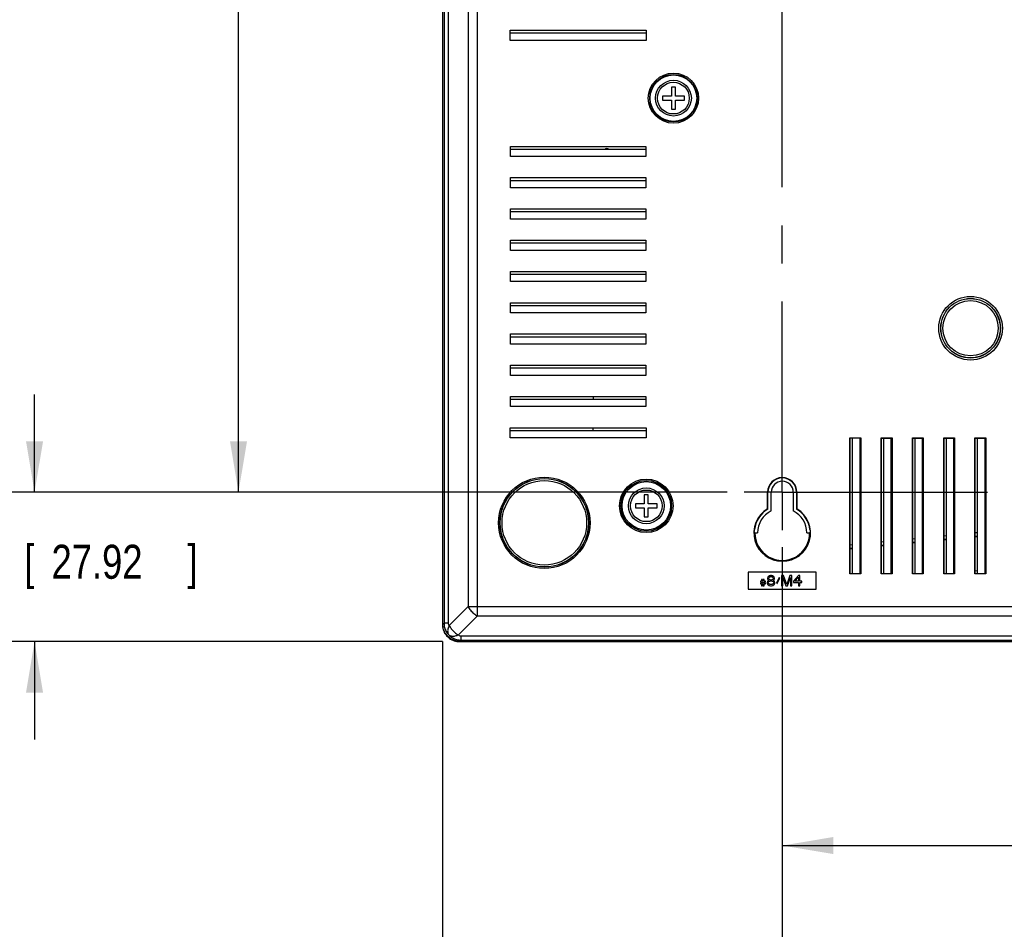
# Model space of a CAD drawing. Header units: inches. Extents: x 0 to 34, y 0 to 22.
# Tile 58 of 86: x 21.7 to 25.3, y 7.5 to 10.9. Entities that reach past the tile are written whole.
import ezdxf

# ---------------------------------------------------------------- set-up
doc = ezdxf.new("R2010")
doc.units = ezdxf.units.IN
doc.header["$LTSCALE"] = 1.87
doc.header["$MEASUREMENT"] = 0
doc.linetypes.add('CENTER', pattern=[0.6, 0.375, -0.075, 0.075, -0.075])
doc.layers.get('0').update_dxf_attribs({"linetype": 'CONTINUOUS'})
doc.layers.add('DEFAULT_1', color=7, linetype='CENTER')
doc.layers.add('DIMENSIONS', color=7, linetype='CONTINUOUS')
doc.styles.get("Standard").update_dxf_attribs({"font": 'txt', "width": 0.8})
doc.dimstyles.new('DIMSTYLE_1', dxfattribs={"dimtxt": 0.125, "dimasz": 0.1875, "dimexe": 0.18, "dimexo": 0.0625, "dimgap": 0.09, "dimtad": 0, "dimtih": 1, "dimtoh": 1, "dimdec": 3, "dimlfac": 2, "dimzin": 4, "dimdsep": 46, "dimtxsty": 'STANDARD', "dimblk": '_FILLED', "dimblk1": '_FILLED', "dimblk2": '_FILLED', "dimcen": 0.09, "dimadec": 0, "dimazin": 0, "dimtp": 0.01, "dimtm": 0.01, "dimtfac": 1, "dimtdec": 3, "dimtofl": 0, "dimtmove": 0, "dimatfit": 3, "dimldrblk": '_FILLED', "dimfxl": 1, "dimtolj": 1, "dimtzin": 4, "dimarcsym": 0})

# ---------------------------------------------------------------- blocks, each defined once
blk = doc.blocks.new('_FILLED')
at = {"color": 0, "linetype": 'BYBLOCK'}
blk.add_solid([(0, 0), (-1, 0.167), (-1, -0.167)], dxfattribs=at)
blk = doc.blocks.new('*D6')
at = {"layer": 'DIMENSIONS', "color": 2, "linetype": 'CONTINUOUS'}
for p, q in [((21.7071, 9.1247), (21.7071, 9.4847)), ((24.2542, 9.1247), (21.5821, 9.1247)), ((23.2071, 8.5751), (21.5821, 8.5751)), ((21.7071, 8.5751), (21.7071, 8.2151))]:
    blk.add_line(p, q, dxfattribs=at)
at = {"layer": 'DIMENSIONS', "color": 2, "linetype": 'CONTINUOUS', "xscale": 0.1875, "yscale": 0.1875, "zscale": 0.1875}
for p, rotation in [((21.7071, 9.1247), 270), ((21.7071, 8.5751), 90)]:
    blk.add_blockref('_FILLED', p, dxfattribs=dict(at, rotation=rotation))
at = {"layer": 'DIMENSIONS', "color": 2, "linetype": 'CONTINUOUS', "width": 0.8}
for s, p in [('1.099', (21.0446, 8.8064)), ('[', (21.6696, 8.8064)), ('27.92', (21.7696, 8.8064)), (']', (22.2696, 8.8064))]:
    blk.add_text(s, height=0.125, dxfattribs=at).set_placement(p)
blk = doc.blocks.new('*D7')
at = {"layer": 'DIMENSIONS', "color": 2, "linetype": 'CONTINUOUS'}
for p, q in [((24.2542, 12.8747), (22.3321, 12.8747)), ((22.4571, 12.8747), (22.4571, 11.1628)), ((22.4571, 9.1247), (22.4571, 10.9128)), ((24.2542, 9.1247), (22.3321, 9.1247))]:
    blk.add_line(p, q, dxfattribs=at)
at = {"layer": 'DIMENSIONS', "color": 2, "linetype": 'CONTINUOUS', "xscale": 0.1875, "yscale": 0.1875, "zscale": 0.1875}
for p, rotation in [((22.4571, 12.8747), 90), ((22.4571, 9.1247), 270)]:
    blk.add_blockref('_FILLED', p, dxfattribs=dict(at, rotation=rotation))
at = {"layer": 'DIMENSIONS', "color": 2, "linetype": 'CONTINUOUS', "width": 0.8}
for s, p in [('7.500', (21.7946, 10.9753)), ('[', (22.4196, 10.9753)), ('190.5', (22.5196, 10.9753)), (']', (23.0196, 10.9753))]:
    blk.add_text(s, height=0.125, dxfattribs=at).set_placement(p)
blk = doc.blocks.new('*D8')
at = {"layer": 'DIMENSIONS', "color": 2, "linetype": 'CONTINUOUS'}
for p, q in [((24.4567, 8.9222), (24.4567, 6.9497)), ((23.2071, 8.575), (23.2071, 6.9497)), ((23.2071, 7.0747), (22.8501, 7.0747)), ((24.4567, 7.0747), (24.8167, 7.0747))]:
    blk.add_line(p, q, dxfattribs=at)
at = {"layer": 'DIMENSIONS', "color": 2, "linetype": 'CONTINUOUS', "xscale": 0.1875, "yscale": 0.1875, "zscale": 0.1875}
blk.add_blockref('_FILLED', (23.2071, 7.0747), dxfattribs=at)
at = {"layer": 'DIMENSIONS', "color": 2, "linetype": 'CONTINUOUS', "xscale": 0.1875, "yscale": 0.1875, "zscale": 0.1875, "rotation": 180}
blk.add_blockref('_FILLED', (24.4567, 7.0747), dxfattribs=at)
at = {"layer": 'DIMENSIONS', "color": 2, "linetype": 'CONTINUOUS', "width": 0.8}
for s, p in [('2X ', (21.1626, 7.0122)), ('2.499', (21.4626, 7.0122)), ('[', (22.0876, 7.0122)), ('63.48', (22.1876, 7.0122)), (']', (22.6876, 7.0122))]:
    blk.add_text(s, height=0.125, dxfattribs=at).set_placement(p)
blk = doc.blocks.new('*D9')
at = {"layer": 'DIMENSIONS', "color": 2, "linetype": 'CONTINUOUS'}
for p, q in [((24.4567, 8.9222), (24.4567, 7.6997)), ((29.2067, 8.9222), (29.2067, 7.6997)), ((24.4567, 7.8247), (26.2306, 7.8247)), ((29.2067, 7.8247), (27.6806, 7.8247))]:
    blk.add_line(p, q, dxfattribs=at)
at = {"layer": 'DIMENSIONS', "color": 2, "linetype": 'CONTINUOUS', "xscale": 0.1875, "yscale": 0.1875, "zscale": 0.1875, "rotation": 180}
blk.add_blockref('_FILLED', (24.4567, 7.8247), dxfattribs=at)
at = {"layer": 'DIMENSIONS', "color": 2, "linetype": 'CONTINUOUS', "xscale": 0.1875, "yscale": 0.1875, "zscale": 0.1875}
blk.add_blockref('_FILLED', (29.2067, 7.8247), dxfattribs=at)
at = {"layer": 'DIMENSIONS', "color": 2, "linetype": 'CONTINUOUS', "width": 0.8}
for s, p in [('[', (26.9181, 7.7622)), (']', (27.5181, 7.7622)), ('9.500', (26.2931, 7.7622)), ('241.3', (27.0181, 7.7622))]:
    blk.add_text(s, height=0.125, dxfattribs=at).set_placement(p)

msp = doc.modelspace()

# ---------------------------------------------------------------- linework, layer by layer
at = {"color": 7, "linetype": 'CONTINUOUS'}
for p, q in [((23.33635, 8.66941), (23.33635, 14.07466)), ((23.30147, 14.02466), (23.30147, 8.7043)), ((23.20711, 13.97616), (23.20711, 8.63753)), ((23.20855, 8.63897), (23.20855, 13.97466)), ((23.21288, 13.97471), (23.21288, 8.6433)), ((23.22797, 13.97466), (23.22797, 8.6433)), ((23.45672, 10.78716), (23.45672, 10.82466)), ((23.45672, 10.82466), (23.95672, 10.82466)), ((23.95672, 10.81335), (23.45672, 10.81335)), ((23.95672, 10.82466), (23.95672, 10.78716)), ((23.95672, 10.78716), (23.45672, 10.78716)), ((24.04922, 10.61466), (24.04922, 10.58216)), ((24.06422, 10.61466), (24.04922, 10.61466)), ((24.06422, 10.58216), (24.06422, 10.61466)), ((24.01672, 10.58216), (24.01672, 10.56716)), ((24.04922, 10.58216), (24.01672, 10.58216)), ((24.09672, 10.58216), (24.06422, 10.58216)), ((24.09672, 10.56716), (24.09672, 10.58216)), ((24.01672, 10.56716), (24.04922, 10.56716)), ((24.04922, 10.56716), (24.04922, 10.53466)), ((24.06422, 10.53466), (24.06422, 10.56716)), ((24.06422, 10.56716), (24.09672, 10.56716)), ((24.04922, 10.53466), (24.06422, 10.53466)), ((23.45803, 10.35966), (23.45803, 10.39716)), ((23.45803, 10.39716), (23.95541, 10.39716)), ((23.95541, 10.39716), (23.95541, 10.35966)), ((23.95541, 10.38585), (23.45803, 10.38585)), ((23.95541, 10.35966), (23.45803, 10.35966)), ((23.81672, 10.38757), (23.81672, 10.38585)), ((23.45803, 10.24466), (23.45803, 10.28216)), ((23.45803, 10.28216), (23.95541, 10.28216)), ((23.95541, 10.27085), (23.45803, 10.27085)), ((23.95541, 10.28216), (23.95541, 10.24466)), ((23.95541, 10.24466), (23.45803, 10.24466)), ((23.45803, 10.12966), (23.45803, 10.16716)), ((23.45803, 10.16716), (23.95541, 10.16716)), ((23.95541, 10.15585), (23.45803, 10.15585)), ((23.95541, 10.16716), (23.95541, 10.12966)), ((23.95541, 10.12966), (23.45803, 10.12966)), ((23.45803, 10.01466), (23.45803, 10.05216)), ((23.45803, 10.05216), (23.95541, 10.05216)), ((23.95541, 10.04085), (23.45803, 10.04085)), ((23.95541, 10.05216), (23.95541, 10.01466)), ((23.95541, 10.01466), (23.45803, 10.01466)), ((23.45803, 9.89966), (23.45803, 9.93716)), ((23.45803, 9.93716), (23.95541, 9.93716)), ((23.95541, 9.92585), (23.45803, 9.92585)), ((23.95541, 9.93716), (23.95541, 9.89966)), ((23.95541, 9.89966), (23.45803, 9.89966)), ((23.45803, 9.78466), (23.45803, 9.82216)), ((23.45803, 9.82216), (23.95541, 9.82216)), ((23.95541, 9.82216), (23.95541, 9.78466)), ((23.95541, 9.81085), (23.45803, 9.81085)), ((23.95541, 9.78466), (23.45803, 9.78466)), ((23.45803, 9.66966), (23.45803, 9.70716)), ((23.45803, 9.70716), (23.95541, 9.70716)), ((23.95541, 9.70716), (23.95541, 9.66966)), ((23.95541, 9.69585), (23.45803, 9.69585)), ((23.95541, 9.66966), (23.45803, 9.66966)), ((23.45803, 9.55466), (23.45803, 9.59216)), ((23.45803, 9.59216), (23.95541, 9.59216)), ((23.95541, 9.58085), (23.45803, 9.58085)), ((23.95541, 9.59216), (23.95541, 9.55466)), ((23.95541, 9.55466), (23.45803, 9.55466)), ((23.45803, 9.43966), (23.45803, 9.47716)), ((23.45803, 9.47716), (23.95541, 9.47716)), ((23.95541, 9.46585), (23.45803, 9.46585)), ((23.95541, 9.47561), (23.76099, 9.47561)), ((23.76099, 9.47561), (23.76099, 9.46585)), ((23.95541, 9.47716), (23.95541, 9.43966)), ((23.95541, 9.43966), (23.45803, 9.43966)), ((23.45672, 9.32466), (23.45672, 9.36216)), ((23.45672, 9.36216), (23.95672, 9.36216)), ((23.95672, 9.35085), (23.45672, 9.35085)), ((23.76099, 9.35085), (23.76099, 9.36216)), ((23.95672, 9.36216), (23.95672, 9.32466)), ((23.95672, 9.32466), (23.45672, 9.32466)), ((24.70541, 9.32466), (24.74553, 9.32466)), ((24.70541, 8.82466), (24.70541, 9.32466)), ((24.70645, 8.82466), (24.70658, 9.32466)), ((24.71521, 8.82466), (24.71521, 9.32466)), ((24.74271, 8.82466), (24.74271, 9.32466)), ((24.74553, 9.32466), (24.74553, 8.82466)), ((24.82041, 9.32466), (24.86053, 9.32466)), ((24.82041, 8.82466), (24.82041, 9.32466)), ((24.82172, 8.82466), (24.82172, 9.32466)), ((24.82303, 9.32335), (24.85791, 9.32335)), ((24.83021, 8.82466), (24.83021, 9.32335)), ((24.85771, 8.82466), (24.85771, 9.32335)), ((24.86053, 9.32466), (24.86053, 8.82466)), ((24.93541, 9.32466), (24.97553, 9.32466)), ((24.93541, 8.82466), (24.93541, 9.32466)), ((24.93672, 8.82466), (24.93672, 9.32466)), ((24.93803, 9.32335), (24.97291, 9.32335)), ((24.94521, 8.82466), (24.94521, 9.32335)), ((24.97271, 8.82466), (24.97271, 9.32335)), ((24.97553, 9.32466), (24.97553, 8.82466)), ((25.05041, 9.32466), (25.09053, 9.32466)), ((25.05041, 8.82466), (25.05041, 9.32466)), ((25.05172, 8.82466), (25.05172, 9.32466)), ((25.05303, 9.32335), (25.08791, 9.32335)), ((25.06021, 8.82466), (25.06021, 9.32335)), ((25.08771, 8.82466), (25.08771, 9.32335)), ((25.09053, 9.32466), (25.09053, 8.82466)), ((25.16541, 9.32466), (25.20553, 9.32466)), ((25.16541, 8.82466), (25.16541, 9.32466)), ((25.16672, 8.82466), (25.16672, 9.32466)), ((25.16803, 9.32335), (25.20291, 9.32335)), ((25.17521, 8.82466), (25.17521, 9.32335)), ((25.20271, 8.82466), (25.20271, 9.32335)), ((25.20553, 9.32466), (25.20553, 8.82466)), ((24.40397, 9.12466), (24.40266, 9.12466)), ((24.40266, 9.06357), (24.40266, 9.12466)), ((24.40397, 9.06283), (24.40397, 9.12466)), ((24.41593, 9.05577), (24.41593, 9.12466)), ((24.4975, 9.12466), (24.4975, 9.05577)), ((24.50947, 9.12466), (24.51078, 9.12466)), ((24.50947, 9.12466), (24.50947, 9.06283)), ((24.51078, 9.12466), (24.51078, 9.06357)), ((23.96422, 9.11466), (23.94922, 9.11466)), ((23.94922, 9.11466), (23.94922, 9.08216)), ((23.96422, 9.08216), (23.96422, 9.11466)), ((23.94922, 9.08216), (23.91672, 9.08216)), ((23.91672, 9.08216), (23.91672, 9.06716)), ((23.91672, 9.06716), (23.94922, 9.06716)), ((23.94922, 9.06716), (23.94922, 9.03466)), ((23.99672, 9.08216), (23.96422, 9.08216)), ((23.96422, 9.06716), (23.99672, 9.06716)), ((23.96422, 9.03466), (23.96422, 9.06716)), ((23.99672, 9.06716), (23.99672, 9.08216)), ((24.40397, 9.06283), (24.40266, 9.06357)), ((24.50947, 9.06283), (24.51078, 9.06357)), ((23.94922, 9.03466), (23.96422, 9.03466)), ((24.35593, 8.97544), (24.36594, 8.97544)), ((24.5475, 8.97544), (24.5575, 8.97544)), ((24.94449, 8.95322), (24.93672, 8.95247)), ((25.05949, 8.96442), (25.05172, 8.96366)), ((25.05949, 8.95187), (25.05172, 8.95111)), ((25.05949, 8.94954), (25.05172, 8.94878)), ((25.17449, 8.97562), (25.16672, 8.97486)), ((25.17449, 8.96306), (25.16672, 8.96231)), ((25.17449, 8.96073), (25.16672, 8.95998)), ((24.71449, 8.93082), (24.70648, 8.93004)), ((24.71449, 8.91827), (24.70648, 8.91749)), ((24.71449, 8.91594), (24.70648, 8.91516)), ((24.82949, 8.94202), (24.82172, 8.94127)), ((24.82949, 8.92947), (24.82172, 8.92871)), ((24.82949, 8.92714), (24.82172, 8.92638)), ((24.94449, 8.94067), (24.93672, 8.93991)), ((24.94449, 8.93834), (24.93672, 8.93758)), ((25.17449, 8.83519), (25.16577, 8.83434)), ((24.58172, 8.83091), (24.33172, 8.83091)), ((24.33172, 8.83091), (24.33172, 8.76841)), ((24.38403, 8.80405), (24.3809, 8.80405)), ((24.3809, 8.80405), (24.3809, 8.79687)), ((24.38403, 8.79687), (24.38403, 8.80405)), ((24.39028, 8.80405), (24.38715, 8.80405)), ((24.38715, 8.80405), (24.38715, 8.79687)), ((24.39028, 8.79687), (24.39028, 8.80405)), ((24.40356, 8.81282), (24.402, 8.80883)), ((24.402, 8.80883), (24.402, 8.80644)), ((24.402, 8.80644), (24.40356, 8.80325)), ((24.4059, 8.79926), (24.40278, 8.79687)), ((24.4059, 8.81522), (24.40356, 8.81282)), ((24.40356, 8.80325), (24.4059, 8.80085)), ((24.40981, 8.81761), (24.4059, 8.81522)), ((24.4059, 8.80883), (24.40747, 8.81123)), ((24.4059, 8.80724), (24.4059, 8.80883)), ((24.40747, 8.80484), (24.4059, 8.80724)), ((24.4059, 8.80085), (24.40747, 8.80006)), ((24.40747, 8.80006), (24.4059, 8.79926)), ((24.40747, 8.81123), (24.41059, 8.81362)), ((24.41059, 8.80245), (24.40747, 8.80484)), ((24.41372, 8.81841), (24.40981, 8.81761)), ((24.41059, 8.81362), (24.41372, 8.81442)), ((24.41372, 8.80165), (24.41059, 8.80245)), ((24.41684, 8.81841), (24.41372, 8.81841)), ((24.41372, 8.81442), (24.41684, 8.81442)), ((24.41684, 8.80165), (24.41372, 8.80165)), ((24.42075, 8.81761), (24.41684, 8.81841)), ((24.41684, 8.81442), (24.41997, 8.81362)), ((24.41997, 8.80245), (24.41684, 8.80165)), ((24.41997, 8.81362), (24.42309, 8.81123)), ((24.42309, 8.80484), (24.41997, 8.80245)), ((24.42465, 8.81522), (24.42075, 8.81761)), ((24.42309, 8.81123), (24.42465, 8.80883)), ((24.42465, 8.80724), (24.42309, 8.80484)), ((24.42309, 8.80006), (24.42465, 8.80085)), ((24.42465, 8.79926), (24.42309, 8.80006)), ((24.427, 8.81282), (24.42465, 8.81522)), ((24.42465, 8.80883), (24.42465, 8.80724)), ((24.42465, 8.80085), (24.427, 8.80325)), ((24.42778, 8.79687), (24.42465, 8.79926)), ((24.42856, 8.80883), (24.427, 8.81282)), ((24.427, 8.80325), (24.42856, 8.80644)), ((24.42856, 8.80644), (24.42856, 8.80883)), ((24.44575, 8.81043), (24.43559, 8.79048)), ((24.43794, 8.78889), (24.44809, 8.80883)), ((24.44809, 8.80883), (24.44575, 8.81043)), ((24.46137, 8.81841), (24.45434, 8.81841)), ((24.45434, 8.81841), (24.45434, 8.78091)), ((24.45903, 8.81043), (24.46997, 8.78091)), ((24.45903, 8.78091), (24.45903, 8.81043)), ((24.47309, 8.7849), (24.46137, 8.81841)), ((24.48481, 8.81841), (24.47309, 8.7849)), ((24.47622, 8.78091), (24.48715, 8.81043)), ((24.49184, 8.81841), (24.48481, 8.81841)), ((24.48715, 8.81043), (24.48715, 8.78091)), ((24.49184, 8.78091), (24.49184, 8.81841)), ((24.51684, 8.81841), (24.49809, 8.79687)), ((24.50356, 8.79687), (24.51684, 8.81203)), ((24.52153, 8.81841), (24.51684, 8.81841)), ((24.51684, 8.81203), (24.51684, 8.79687)), ((24.52153, 8.79687), (24.52153, 8.81841)), ((24.58172, 8.76841), (24.58172, 8.83091)), ((24.74553, 8.82466), (24.70541, 8.82466)), ((24.86053, 8.82466), (24.82041, 8.82466)), ((24.97553, 8.82466), (24.93541, 8.82466)), ((25.09053, 8.82466), (25.05041, 8.82466)), ((25.20553, 8.82466), (25.16541, 8.82466)), ((24.33172, 8.76841), (24.58172, 8.76841)), ((24.3809, 8.79687), (24.37622, 8.79687)), ((24.37622, 8.79687), (24.37622, 8.79367)), ((24.37622, 8.79367), (24.3809, 8.79367)), ((24.3809, 8.79048), (24.37622, 8.79048)), ((24.37622, 8.79048), (24.37622, 8.78729)), ((24.37622, 8.78729), (24.3809, 8.78729)), ((24.3809, 8.79367), (24.3809, 8.79048)), ((24.3809, 8.78729), (24.3809, 8.78091)), ((24.3809, 8.78091), (24.38403, 8.78091)), ((24.38715, 8.79687), (24.38403, 8.79687)), ((24.38403, 8.79367), (24.38715, 8.79367)), ((24.38403, 8.79048), (24.38403, 8.79367)), ((24.38715, 8.79048), (24.38403, 8.79048)), ((24.38403, 8.78729), (24.38715, 8.78729)), ((24.38403, 8.78091), (24.38403, 8.78729)), ((24.38715, 8.79367), (24.38715, 8.79048)), ((24.38715, 8.78729), (24.38715, 8.78091)), ((24.38715, 8.78091), (24.39028, 8.78091)), ((24.39497, 8.79687), (24.39028, 8.79687)), ((24.39028, 8.79367), (24.39497, 8.79367)), ((24.39028, 8.79048), (24.39028, 8.79367)), ((24.39497, 8.79048), (24.39028, 8.79048)), ((24.39028, 8.78729), (24.39497, 8.78729)), ((24.39028, 8.78091), (24.39028, 8.78729)), ((24.39497, 8.79367), (24.39497, 8.79687)), ((24.39497, 8.78729), (24.39497, 8.79048)), ((24.40278, 8.79687), (24.40122, 8.79288)), ((24.40122, 8.79288), (24.40122, 8.79048)), ((24.40122, 8.79048), (24.40278, 8.78649)), ((24.40278, 8.78649), (24.40512, 8.7841)), ((24.40512, 8.79288), (24.40747, 8.79607)), ((24.40512, 8.79048), (24.40512, 8.79288)), ((24.40747, 8.78729), (24.40512, 8.79048)), ((24.40512, 8.7841), (24.40903, 8.78171)), ((24.40747, 8.79607), (24.41059, 8.79766)), ((24.41059, 8.7857), (24.40747, 8.78729)), ((24.40903, 8.78171), (24.41294, 8.78091)), ((24.41059, 8.79766), (24.41372, 8.79846)), ((24.41372, 8.7849), (24.41059, 8.7857)), ((24.41294, 8.78091), (24.41762, 8.78091)), ((24.41372, 8.79846), (24.41684, 8.79846)), ((24.41684, 8.7849), (24.41372, 8.7849)), ((24.41684, 8.79846), (24.41997, 8.79766)), ((24.41997, 8.7857), (24.41684, 8.7849)), ((24.41762, 8.78091), (24.42153, 8.78171)), ((24.41997, 8.79766), (24.42309, 8.79607)), ((24.42309, 8.78729), (24.41997, 8.7857)), ((24.42153, 8.78171), (24.42544, 8.7841)), ((24.42309, 8.79607), (24.42544, 8.79288)), ((24.42544, 8.79048), (24.42309, 8.78729)), ((24.42544, 8.79288), (24.42544, 8.79048)), ((24.42544, 8.7841), (24.42778, 8.78649)), ((24.42934, 8.79288), (24.42778, 8.79687)), ((24.42778, 8.78649), (24.42934, 8.79048)), ((24.42934, 8.79048), (24.42934, 8.79288)), ((24.43559, 8.79048), (24.43794, 8.78889)), ((24.45434, 8.78091), (24.45903, 8.78091)), ((24.46997, 8.78091), (24.47622, 8.78091)), ((24.48715, 8.78091), (24.49184, 8.78091)), ((24.49809, 8.79687), (24.49809, 8.79208)), ((24.49809, 8.79208), (24.51684, 8.79208)), ((24.51684, 8.79687), (24.50356, 8.79687)), ((24.51684, 8.79208), (24.51684, 8.78091)), ((24.51684, 8.78091), (24.52153, 8.78091)), ((24.52934, 8.79687), (24.52153, 8.79687)), ((24.52153, 8.79208), (24.52934, 8.79208)), ((24.52153, 8.78091), (24.52153, 8.79208)), ((24.52934, 8.79208), (24.52934, 8.79687)), ((23.23173, 8.63456), (23.30147, 8.7043)), ((23.30147, 8.7043), (30.35968, 8.7043)), ((23.26661, 8.59967), (23.33635, 8.66941)), ((23.33635, 8.66941), (30.32479, 8.66941)), ((23.20855, 8.63897), (23.21288, 8.6433)), ((23.22797, 8.6433), (23.21288, 8.6433)), ((23.27536, 8.59591), (30.38579, 8.59591)), ((23.27536, 8.59591), (23.27536, 8.58082)), ((23.26959, 8.57505), (30.39385, 8.57505)), ((23.27103, 8.57649), (23.27536, 8.58082)), ((30.39011, 8.57649), (23.27103, 8.57649)), ((23.27536, 8.58082), (30.38579, 8.58082))]:
    msp.add_line(p, q, dxfattribs=at)
for centre, radius in [((24.05672, 10.57466), 0.09243), ((24.05672, 10.57466), 0.08743), ((24.05672, 10.57466), 0.08566), ((24.05672, 10.57466), 0.06575), ((24.05672, 10.57466), 0.05825), ((25.14922, 9.72816), 0.11709), ((25.14922, 9.72816), 0.10959), ((25.14922, 9.72816), 0.10919), ((25.14922, 9.72816), 0.10169), ((23.58172, 9.01216), 0.16816), ((23.58172, 9.01216), 0.16316), ((23.58172, 9.01216), 0.1625), ((23.58172, 9.01216), 0.1555), ((23.95672, 9.07466), 0.09833), ((23.95672, 9.07466), 0.09333), ((23.95672, 9.07466), 0.08926), ((23.95672, 9.07466), 0.06575), ((23.95672, 9.07466), 0.05825)]:
    msp.add_circle(centre, radius, dxfattribs=at)
for centre, radius, start, end in [((23.81172, 10.37716), 0.01175, 49.73898, 130.26102), ((24.45672, 9.12466), 0.05406, 0, 180), ((24.45672, 9.12466), 0.05275, 0, 180), ((24.45672, 9.12466), 0.04079, 0, 180), ((24.45672, 8.97466), 0.10406, 121.29889, 58.70111), ((24.45672, 8.97466), 0.10275, 120.88922, 173.01737), ((24.45672, 8.97466), 0.09079, 116.69569, 179.50421), ((24.45672, 8.97466), 0.09079, 0.49579, 63.30431), ((24.45672, 8.97466), 0.10275, 6.98263, 59.11078), ((24.45672, 8.97466), 0.10079, 179.5534, 0.4466)]:
    msp.add_arc(centre, radius, start, end, dxfattribs=at)
for points, knots in [([(23.76099, 9.47561), (23.74898, 9.47561), (23.72395, 9.47562), (23.6855, 9.47565), (23.64579, 9.4757), (23.60656, 9.47578), (23.5694, 9.47587), (23.53537, 9.47599), (23.50483, 9.47611), (23.48565, 9.47621), (23.47659, 9.47626)], [0, 0, 0, 0, 0.1266792, 0.2639848, 0.4056059, 0.5455865, 0.67779, 0.7976409, 0.9044883, 1, 1, 1, 1]), ([(24.35425, 8.97715), (24.35307, 8.97837), (24.35474, 8.98243), (24.35453, 8.98552), (24.35473, 8.98715)], [0, 0, 0, 0, 0.5080446, 1, 1, 1, 1]), ([(24.5587, 8.98715), (24.55891, 8.98551), (24.55869, 8.98242), (24.56036, 8.97836), (24.55918, 8.97715)], [0, 0, 0, 0, 0.4933072, 1, 1, 1, 1]), ([(23.30147, 8.7043), (23.30397, 8.69942), (23.31028, 8.69006), (23.32212, 8.67822), (23.33148, 8.67191), (23.33635, 8.66941)], [0, 0, 0, 0, 0.3288439, 0.6711561, 1, 1, 1, 1]), ([(23.20711, 8.63753), (23.20711, 8.63101), (23.20918, 8.61789), (23.2182, 8.6002), (23.23226, 8.58614), (23.24995, 8.57712), (23.26307, 8.57505), (23.26959, 8.57505)], [0, 0, 0, 0, 0.2000496, 0.4000261, 0.5999744, 0.7999506, 1, 1, 1, 1]), ([(23.27103, 8.57649), (23.26451, 8.57649), (23.25139, 8.57856), (23.2337, 8.58758), (23.21964, 8.60164), (23.21062, 8.61933), (23.20855, 8.63245), (23.20855, 8.63897)], [0, 0, 0, 0, 0.2000494, 0.4000256, 0.5999739, 0.7999504, 1, 1, 1, 1]), ([(23.21288, 8.6433), (23.21287, 8.63788), (23.21432, 8.627), (23.22065, 8.6118), (23.2274, 8.60306), (23.23128, 8.59922)], [0, 0, 0, 0, 0.332123, 0.664807, 1, 1, 1, 1]), ([(23.23173, 8.63456), (23.22968, 8.63013), (23.22647, 8.62166), (23.22582, 8.60903), (23.22899, 8.60176), (23.23128, 8.59922)], [0, 0, 0, 0, 0.3941032, 0.7240226, 1, 1, 1, 1]), ([(23.22797, 8.6433), (23.22797, 8.64222), (23.22826, 8.64005), (23.22955, 8.63702), (23.23093, 8.63531), (23.23173, 8.63456)], [0, 0, 0, 0, 0.3321131, 0.6638861, 1, 1, 1, 1]), ([(23.23173, 8.63456), (23.23279, 8.63248), (23.23528, 8.62819), (23.23983, 8.62184), (23.2454, 8.61547), (23.25185, 8.60942), (23.25894, 8.60403), (23.26403, 8.60099), (23.26661, 8.59967)], [0, 0, 0, 0, 0.1395672, 0.2967636, 0.4674253, 0.6459214, 0.8256816, 1, 1, 1, 1]), ([(23.26661, 8.59967), (23.26219, 8.59762), (23.25372, 8.59441), (23.24109, 8.59377), (23.23382, 8.59693), (23.23128, 8.59922)], [0, 0, 0, 0, 0.3941291, 0.7240545, 1, 1, 1, 1]), ([(23.23128, 8.59922), (23.23511, 8.59536), (23.24383, 8.5886), (23.25903, 8.58227), (23.26994, 8.58082), (23.27536, 8.58082)], [0, 0, 0, 0, 0.3339967, 0.6675868, 1, 1, 1, 1]), ([(23.26661, 8.59967), (23.26736, 8.59888), (23.26908, 8.5975), (23.2721, 8.5962), (23.27427, 8.59591), (23.27536, 8.59591)], [0, 0, 0, 0, 0.3344521, 0.6662882, 1, 1, 1, 1])]:
    msp.add_open_spline(points, degree=3, knots=knots, dxfattribs=at)
for points in [[(24.35425, 8.97715), (24.35481, 8.97658), (24.35537, 8.97601), (24.35593, 8.97544)], [(24.55918, 8.97715), (24.55862, 8.97658), (24.55806, 8.97601), (24.5575, 8.97544)]]:
    msp.add_open_spline(points, degree=3, dxfattribs=at)
at = {"layer": 'DEFAULT_1', "color": 7, "linetype": 'CENTER'}
for p, q in [((24.45672, 9.12466), (24.45672, 12.73466)), ((24.40266, 9.12466), (24.31672, 9.12466)), ((24.45672, 9.12466), (24.40397, 9.12466)), ((24.45672, 9.12466), (24.50947, 9.12466)), ((24.45672, 9.12466), (24.45672, 8.98466)), ((24.51078, 9.12466), (29.06672, 9.12466))]:
    msp.add_line(p, q, dxfattribs=at)

# ---------------------------------------------------------------- dimensions: what is measured, and where the dimension line sits
at = {"layer": 'DIMENSIONS', "color": 2, "linetype": 'CONTINUOUS'}
for base, p1, p2, picture, middle in [((22.45711, 12.87466), (24.25422, 9.12466), (24.25422, 12.87466), '*D7', (22.45711, 11.03778)), ((21.70711, 9.12466), (23.20709, 8.57505), (24.25422, 9.12466), '*D6', (21.70711, 8.86892))]:
    dim = msp.add_linear_dim(base=base, p1=p1, p2=p2, angle=90, dimstyle='DIMSTYLE_1', dxfattribs=at)
    dim.commit()
    dim.dimension.update_dxf_attribs({"geometry": picture, "text_midpoint": middle, "dimtype": 160})
dim = msp.add_linear_dim(base=(24.45672, 7.07466), p1=(23.20711, 8.57503), p2=(24.45672, 8.92216), text='2X <>', dimstyle='DIMSTYLE_1', dxfattribs=at)
dim.commit()
dim.dimension.update_dxf_attribs({"geometry": '*D8', "text_midpoint": (21.97509, 7.07466), "dimtype": 160})
dim = msp.add_linear_dim(base=(29.20672, 7.82466), p1=(24.45672, 8.92216), p2=(29.20672, 8.92216), dimstyle='DIMSTYLE_1', dxfattribs=at)
dim.commit()
dim.dimension.update_dxf_attribs({"geometry": '*D9', "text_midpoint": (26.95563, 7.82466), "dimtype": 160})

doc.saveas('drawing.dxf')
